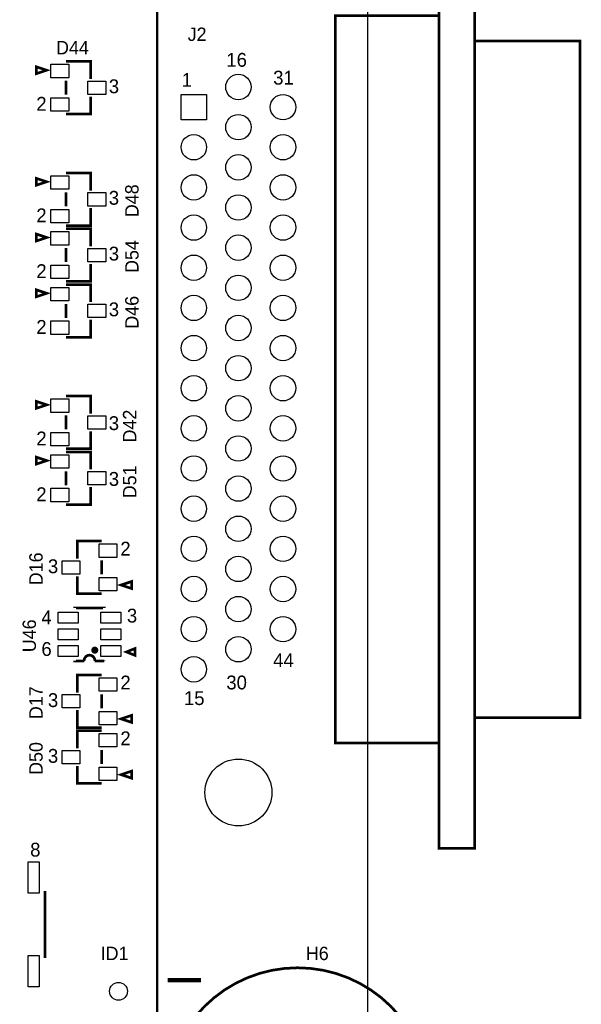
# Model space of a CAD drawing. Extents: x -19 to 391, y -43 to 244.
# Tile 9 of 34: x 140 to 172, y 9 to 65. Entities that reach past the tile are written whole.
import ezdxf

# ---------------------------------------------------------------- set-up
doc = ezdxf.new("R2010")
doc.units = 0
for name, color, linetype in [('BOARD_GEOMETRY_OUTLINE', 3, 'CONTINUOUS'), ('BOARD_GEOMETRY_SILKSCREEN_TOP', 1, 'CONTINUOUS'), ('PACKAGE_GEOMETRY_SILKSCREEN_TOP', 4, 'CONTINUOUS'), ('PIN_TOP', 5, 'CONTINUOUS'), ('REF_DES_SILKSCREEN_TOP', 6, 'CONTINUOUS')]:
    doc.layers.add(name, color=color, linetype=linetype)

msp = doc.modelspace()

# ---------------------------------------------------------------- linework, layer by layer
at = {"layer": 'BOARD_GEOMETRY_OUTLINE'}
msp.add_lwpolyline([(0, 0), (159.999934, 0), (159.999934, 90.000074), (0, 90.000074)], close=True, dxfattribs=at)
at = {"layer": 'BOARD_GEOMETRY_SILKSCREEN_TOP'}
for points, const_width in [([(147.999958, 0), (147.999958, 90.000074)], 0.127), ([(148.59, 10.795), (150.495, 10.795)], 0.254)]:
    msp.add_lwpolyline(points, dxfattribs=dict(at, const_width=const_width))
at = {"layer": 'PACKAGE_GEOMETRY_SILKSCREEN_TOP', "const_width": 0.1524}
for points in [[(166.079932, 18.292064), (166.079932, 71.708264), (164.055552, 71.708264), (164.055552, 18.292064)], [(164.055552, 24.299164), (164.055552, 65.701164), (158.137352, 65.701164), (158.137352, 24.299164)], [(172.074332, 25.746964), (172.074332, 64.253364), (166.079932, 64.253364), (166.079932, 25.746964)], [(141.709902, 62.594998), (141.109954, 62.794896), (141.109954, 62.3951)], [(141.709902, 56.244998), (141.109954, 56.444896), (141.109954, 56.0451)], [(141.709902, 53.069998), (141.109954, 53.269896), (141.109954, 52.8701)], [(141.709902, 49.894998), (141.109954, 50.094896), (141.109954, 49.6951)], [(141.709902, 43.544998), (141.109954, 43.744896), (141.109954, 43.3451)], [(141.709902, 40.369998), (141.109954, 40.569896), (141.109954, 40.1701)], [(145.945098, 33.290002), (146.545046, 33.090104), (146.545046, 33.4899)], [(146.245072, 29.480002), (146.744944, 29.280104), (146.744944, 29.6799)], [(145.945098, 25.670002), (146.545046, 25.470104), (146.545046, 25.8699)], [(145.945098, 22.495002), (146.545046, 22.295104), (146.545046, 22.6949)]]:
    msp.add_lwpolyline(points, close=True, dxfattribs=at)
for points in [[(144.210024, 62.095126), (144.210024, 63.095124), (142.809976, 63.095124)], [(142.809976, 61.99505), (142.809976, 61.19495)], [(142.809976, 60.094876), (144.210024, 60.094876), (144.210024, 61.094874)], [(144.210024, 55.745126), (144.210024, 56.745124), (142.809976, 56.745124)], [(142.809976, 55.64505), (142.809976, 54.84495)], [(142.809976, 53.744876), (144.210024, 53.744876), (144.210024, 54.744874)], [(144.210024, 52.570126), (144.210024, 53.570124), (142.809976, 53.570124)], [(142.809976, 52.47005), (142.809976, 51.66995)], [(142.809976, 50.569876), (144.210024, 50.569876), (144.210024, 51.569874)], [(144.210024, 49.395126), (144.210024, 50.395124), (142.809976, 50.395124)], [(142.809976, 49.29505), (142.809976, 48.49495)], [(142.809976, 47.394876), (144.210024, 47.394876), (144.210024, 48.394874)], [(144.210024, 43.045126), (144.210024, 44.045124), (142.809976, 44.045124)], [(142.809976, 42.94505), (142.809976, 42.14495)], [(142.809976, 41.044876), (144.210024, 41.044876), (144.210024, 42.044874)], [(144.210024, 39.870126), (144.210024, 40.870124), (142.809976, 40.870124)], [(142.809976, 39.77005), (142.809976, 38.96995)], [(142.809976, 37.869876), (144.210024, 37.869876), (144.210024, 38.869874)], [(144.845024, 35.790124), (143.444976, 35.790124), (143.444976, 34.790126)], [(144.845024, 33.88995), (144.845024, 34.69005)], [(143.444976, 33.789874), (143.444976, 32.789876), (144.845024, 32.789876)], [(143.295116, 31.980124), (143.295116, 31.99003), (144.994884, 31.99003), (144.994884, 31.980124)], [(144.994884, 28.979876), (144.994884, 28.96997)], [(144.845024, 28.170124), (143.444976, 28.170124), (143.444976, 27.170126)], [(144.845024, 26.26995), (144.845024, 27.07005)], [(143.444976, 26.169874), (143.444976, 25.169876), (144.845024, 25.169876)], [(144.845024, 24.995124), (143.444976, 24.995124), (143.444976, 23.995126)], [(144.845024, 23.09495), (144.845024, 23.89505)], [(143.444976, 22.994874), (143.444976, 21.994876), (144.845024, 21.994876)], [(141.605, 15.875), (141.605, 12.065)]]:
    msp.add_lwpolyline(points, dxfattribs=at)
at = {"layer": 'PACKAGE_GEOMETRY_SILKSCREEN_TOP'}
for points, const_width in [([(144.54505, 29.580078, 1), (144.34495, 29.579922, 1)], 0.199898), ([(163.500308, 3.999992, 1), (148.500084, 3.999992, 1)], 0.1524)]:
    msp.add_lwpolyline(points, format="xyb", close=True, dxfattribs=dict(at, const_width=const_width))
at = {"layer": 'PACKAGE_GEOMETRY_SILKSCREEN_TOP', "const_width": 0.1524}
msp.add_lwpolyline([(144.994884, 28.96997), (144.444974, 28.96997, 1.090532), (143.845026, 28.96997), (143.295116, 28.96997), (143.295116, 28.979876)], format="xyb", dxfattribs=at)
at = {"layer": 'PIN_TOP'}
for points in [[(141.951964, 62.93104), (142.967964, 62.93104), (142.967964, 62.16904), (141.951964, 62.16904)], [(144.052036, 61.976), (145.068036, 61.976), (145.068036, 61.214), (144.052036, 61.214)], [(150.809452, 59.770264), (149.361652, 59.770264), (149.361652, 61.218064), (150.809452, 61.218064)], [(141.951964, 61.02096), (142.967964, 61.02096), (142.967964, 60.25896), (141.951964, 60.25896)], [(141.951964, 56.58104), (142.967964, 56.58104), (142.967964, 55.81904), (141.951964, 55.81904)], [(144.052036, 55.626), (145.068036, 55.626), (145.068036, 54.864), (144.052036, 54.864)], [(141.951964, 54.67096), (142.967964, 54.67096), (142.967964, 53.90896), (141.951964, 53.90896)], [(141.951964, 53.40604), (142.967964, 53.40604), (142.967964, 52.64404), (141.951964, 52.64404)], [(144.052036, 52.451), (145.068036, 52.451), (145.068036, 51.689), (144.052036, 51.689)], [(141.951964, 51.49596), (142.967964, 51.49596), (142.967964, 50.73396), (141.951964, 50.73396)], [(141.951964, 50.23104), (142.967964, 50.23104), (142.967964, 49.46904), (141.951964, 49.46904)], [(144.052036, 49.276), (145.068036, 49.276), (145.068036, 48.514), (144.052036, 48.514)], [(141.951964, 48.32096), (142.967964, 48.32096), (142.967964, 47.55896), (141.951964, 47.55896)], [(141.951964, 43.88104), (142.967964, 43.88104), (142.967964, 43.11904), (141.951964, 43.11904)], [(144.052036, 42.926), (145.068036, 42.926), (145.068036, 42.164), (144.052036, 42.164)], [(141.951964, 41.97096), (142.967964, 41.97096), (142.967964, 41.20896), (141.951964, 41.20896)], [(141.951964, 40.70604), (142.967964, 40.70604), (142.967964, 39.94404), (141.951964, 39.94404)], [(144.052036, 39.751), (145.068036, 39.751), (145.068036, 38.989), (144.052036, 38.989)], [(141.951964, 38.79596), (142.967964, 38.79596), (142.967964, 38.03396), (141.951964, 38.03396)], [(145.703036, 34.86404), (144.687036, 34.86404), (144.687036, 35.62604), (145.703036, 35.62604)], [(143.602964, 33.909), (142.586964, 33.909), (142.586964, 34.671), (143.602964, 34.671)], [(145.703036, 32.95396), (144.687036, 32.95396), (144.687036, 33.71596), (145.703036, 33.71596)], [(143.496538, 31.11246), (142.353538, 31.11246), (142.353538, 31.74746), (143.496538, 31.74746)], [(145.936462, 31.11246), (144.793462, 31.11246), (144.793462, 31.74746), (145.936462, 31.74746)], [(143.496538, 30.1625), (142.353538, 30.1625), (142.353538, 30.7975), (143.496538, 30.7975)], [(145.936462, 30.1625), (144.793462, 30.1625), (144.793462, 30.7975), (145.936462, 30.7975)], [(143.496538, 29.21254), (142.353538, 29.21254), (142.353538, 29.84754), (143.496538, 29.84754)], [(145.936462, 29.21254), (144.793462, 29.21254), (144.793462, 29.84754), (145.936462, 29.84754)], [(145.703036, 27.24404), (144.687036, 27.24404), (144.687036, 28.00604), (145.703036, 28.00604)], [(143.602964, 26.289), (142.586964, 26.289), (142.586964, 27.051), (143.602964, 27.051)], [(145.703036, 25.33396), (144.687036, 25.33396), (144.687036, 26.09596), (145.703036, 26.09596)], [(145.703036, 24.06904), (144.687036, 24.06904), (144.687036, 24.83104), (145.703036, 24.83104)], [(143.602964, 23.114), (142.586964, 23.114), (142.586964, 23.876), (143.602964, 23.876)], [(145.703036, 22.15896), (144.687036, 22.15896), (144.687036, 22.92096), (145.703036, 22.92096)], [(140.6525, 15.748), (140.6525, 17.526), (141.2875, 17.526), (141.2875, 15.748)], [(140.6525, 10.414), (140.6525, 12.192), (141.2875, 12.192), (141.2875, 10.414)]]:
    msp.add_lwpolyline(points, close=True, dxfattribs=at)
for centre, radius in [((152.625552, 61.637164), 0.7239), ((155.165552, 60.494164), 0.7239), ((152.625552, 59.351164), 0.7239), ((150.085552, 58.208164), 0.7239), ((155.165552, 58.208164), 0.7239), ((152.625552, 57.065164), 0.7239), ((150.085552, 55.922164), 0.7239), ((155.165552, 55.922164), 0.7239), ((152.625552, 54.779164), 0.7239), ((150.085552, 53.636164), 0.7239), ((155.165552, 53.636164), 0.7239), ((152.625552, 52.493164), 0.7239), ((150.085552, 51.350164), 0.7239), ((155.165552, 51.350164), 0.7239), ((152.625552, 50.207164), 0.7239), ((150.085552, 49.064164), 0.7239), ((155.165552, 49.064164), 0.7239), ((152.625552, 47.921164), 0.7239), ((150.085552, 46.778164), 0.7239), ((155.165552, 46.778164), 0.7239), ((152.625552, 45.635164), 0.7239), ((150.085552, 44.492164), 0.7239), ((155.165552, 44.492164), 0.7239), ((152.625552, 43.349164), 0.7239), ((150.085552, 42.206164), 0.7239), ((155.165552, 42.206164), 0.7239), ((152.625552, 41.063164), 0.7239), ((150.085552, 39.920164), 0.7239), ((155.165552, 39.920164), 0.7239), ((152.625552, 38.777164), 0.7239), ((150.085552, 37.634164), 0.7239), ((155.165552, 37.634164), 0.7239), ((152.625552, 36.491164), 0.7239), ((150.085552, 35.348164), 0.7239), ((155.165552, 35.348164), 0.7239), ((152.625552, 34.205164), 0.7239), ((150.085552, 33.062164), 0.7239), ((155.165552, 33.062164), 0.7239), ((152.625552, 31.919164), 0.7239), ((150.085552, 30.776164), 0.7239), ((155.165552, 30.776164), 0.7239), ((152.625552, 29.633164), 0.7239), ((150.085552, 28.490164), 0.7239), ((152.625552, 21.479764), 1.905), ((145.796, 10.16), 0.508)]:
    msp.add_circle(centre, radius, dxfattribs=at)

# ---------------------------------------------------------------- texts
at = {"layer": 'BOARD_GEOMETRY_SILKSCREEN_TOP'}
msp.add_text('ID1', height=0.762, dxfattribs=at).set_placement((144.78, 11.938))
at = {"layer": 'PACKAGE_GEOMETRY_SILKSCREEN_TOP'}
for s, p in [('16', (151.937212, 62.792864)), ('1', (149.397212, 61.649864)), ('31', (154.604212, 61.776864)), ('3', (145.243296, 61.286898)), ('2', (141.116304, 60.2869)), ('3', (145.243296, 54.936898)), ('2', (141.116304, 53.9369)), ('3', (145.243296, 51.761898)), ('2', (141.116304, 50.7619)), ('3', (145.243296, 48.586898)), ('2', (141.116304, 47.5869)), ('3', (145.243296, 42.109898)), ('2', (141.116304, 41.2369)), ('3', (145.243296, 38.934898)), ('2', (141.116304, 38.0619)), ('2', (145.903696, 34.9631)), ('3', (141.776704, 33.963102)), ('3', (146.273774, 31.1531)), ('4', (141.406626, 31.053024)), ('6', (141.406626, 29.252926)), ('44', (154.604212, 28.617164)), ('2', (145.903696, 27.3431)), ('30', (151.937212, 27.347164)), ('3', (141.776704, 26.343102)), ('15', (149.524212, 26.458164)), ('2', (145.903696, 24.1681)), ('3', (141.776704, 23.168102)), ('8', (140.7668, 17.830292))]:
    msp.add_text(s, height=0.7874, dxfattribs=at).set_placement(p)
at = {"layer": 'REF_DES_SILKSCREEN_TOP'}
for s, p in [('J2', (149.733, 64.262)), ('D44', (142.24, 63.5)), ('H6', (156.464, 11.938))]:
    msp.add_text(s, height=0.762, dxfattribs=at).set_placement(p)
for s, p in [('D48', (146.939, 54.229)), ('D54', (146.939, 51.054)), ('D46', (146.939, 47.879)), ('D42', (146.812, 41.402)), ('D51', (146.812, 38.227)), ('D16', (141.478, 33.274)), ('U46', (141.097, 29.464)), ('D17', (141.478, 25.654)), ('D50', (141.478, 22.479))]:
    msp.add_text(s, height=0.762, rotation=90, dxfattribs=at).set_placement(p)

doc.saveas('drawing.dxf')
